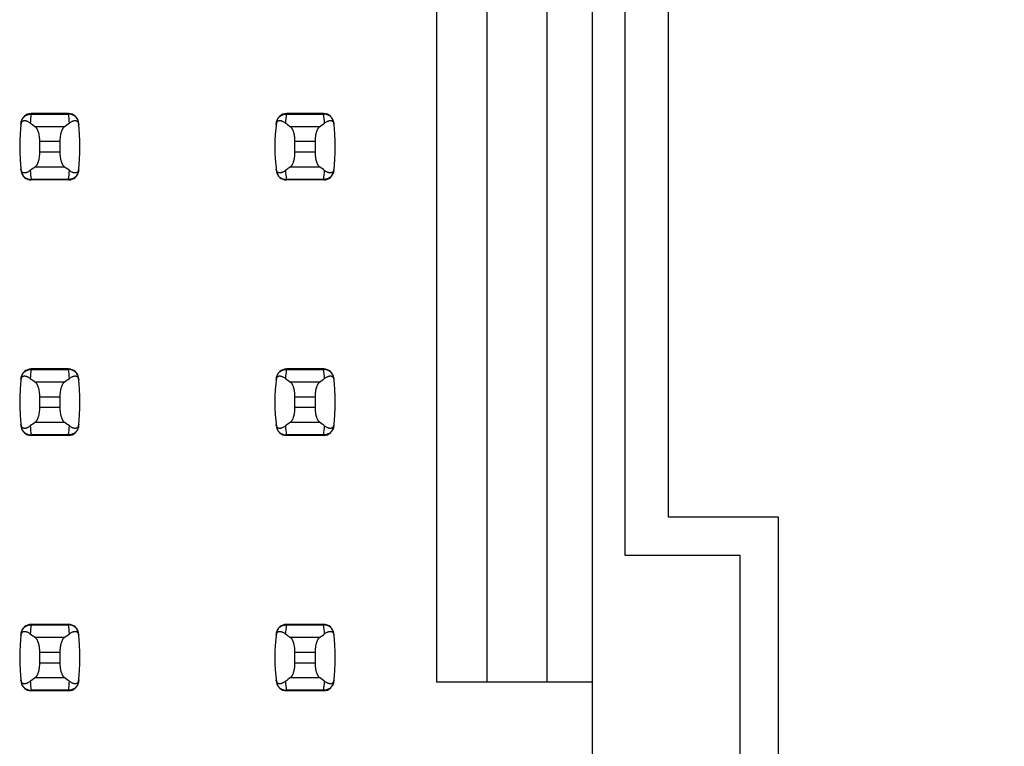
# Model space of a CAD drawing. Header units: inches. Extents: x 0 to 34, y 0 to 22.
# Tile 22 of 53: x 8.715 to 9.487, y 10.995 to 11.564. Entities that reach past the tile are written whole.
import ezdxf

# ---------------------------------------------------------------- set-up
doc = ezdxf.new("R2010")
doc.units = ezdxf.units.IN
doc.header["$LTSCALE"] = 1.87
doc.header["$MEASUREMENT"] = 0
doc.layers.get('0').update_dxf_attribs({"linetype": 'CONTINUOUS'})
doc.layers.add('DIMENSIONS', color=7, linetype='CONTINUOUS')
doc.styles.get("Standard").update_dxf_attribs({"font": 'txt', "width": 0.8})
doc.dimstyles.new('DIMSTYLE_1', dxfattribs={"dimtxt": 0.125, "dimasz": 0.18, "dimexe": 0.18, "dimexo": 0.0625, "dimgap": 0.09, "dimtad": 0, "dimtih": 1, "dimtoh": 1, "dimdec": 3, "dimlfac": 0.5, "dimzin": 4, "dimdsep": 46, "dimtxsty": 'STANDARD', "dimblk": '_FILLED', "dimblk1": '_FILLED', "dimblk2": '_FILLED', "dimcen": 0.09, "dimadec": 0, "dimazin": 0, "dimtp": 0.01, "dimtm": 0.01, "dimtfac": 1, "dimtdec": 3, "dimtofl": 0, "dimtmove": 0, "dimatfit": 3, "dimldrblk": '_FILLED', "dimfxl": 1, "dimtolj": 1, "dimtzin": 4, "dimarcsym": 0})

# ---------------------------------------------------------------- blocks, each defined once
blk = doc.blocks.new('*D11')
at = {"layer": 'DIMENSIONS', "color": 2, "linetype": 'CONTINUOUS'}
blk.add_line((9.29578, 16.38445), (10.38358, 16.38445), dxfattribs=at)
at = {"layer": 'DIMENSIONS', "color": 2, "linetype": 'CONTINUOUS', "insert": (10.44608, 16.44695), "char_height": 0.125, "width": 1.425, "attachment_point": 1, "line_spacing_factor": 0.9}
blk.add_mtext('4.820{\\Ftxt.shx;\\W1.000000;\\H0.125000; }[122.43]', dxfattribs=at)
blk = doc.blocks.new('_FILLED')
at = {"color": 0, "linetype": 'BYBLOCK'}
blk.add_solid([(0, 0), (-1, 0.1736), (-1, -0.1736)], dxfattribs=at)

msp = doc.modelspace()

# ---------------------------------------------------------------- linework, layer by layer
at = {"color": 7, "linetype": 'CONTINUOUS'}
for p, q in [((9.16431, 8.11957), (9.16431, 15.00934)), ((9.04226, 12.08335), (9.04226, 11.04556)), ((9.08163, 12.08335), (9.08163, 11.04556)), ((9.12887, 11.04556), (9.12887, 12.08335)), ((9.19008, 11.14445), (9.19008, 11.98445)), ((9.22408, 11.17445), (9.22408, 11.95445)), ((8.72446, 11.49044), (8.72444, 11.49003)), ((8.75376, 11.49044), (8.72446, 11.49044)), ((8.75377, 11.49003), (8.75376, 11.49044)), ((8.92446, 11.49044), (8.92444, 11.49003)), ((8.95376, 11.49044), (8.92446, 11.49044)), ((8.95377, 11.49003), (8.95376, 11.49044)), ((8.72444, 11.49003), (8.75377, 11.49003)), ((8.92444, 11.49003), (8.95377, 11.49003)), ((8.75047, 11.48012), (8.72775, 11.48012)), ((8.95047, 11.48012), (8.92775, 11.48012)), ((8.73123, 11.46019), (8.73123, 11.46872)), ((8.73123, 11.46872), (8.74698, 11.46872)), ((8.74698, 11.46872), (8.74698, 11.46019)), ((8.93123, 11.46872), (8.94698, 11.46872)), ((8.93123, 11.46019), (8.93123, 11.46872)), ((8.94698, 11.46872), (8.94698, 11.46019)), ((8.74698, 11.46019), (8.73123, 11.46019)), ((8.94698, 11.46019), (8.93123, 11.46019)), ((8.72775, 11.44878), (8.75047, 11.44878)), ((8.92775, 11.44878), (8.95047, 11.44878)), ((8.75377, 11.43887), (8.72444, 11.43887)), ((8.72444, 11.43887), (8.72446, 11.43847)), ((8.75376, 11.43847), (8.72446, 11.43847)), ((8.75376, 11.43847), (8.75377, 11.43887)), ((8.95377, 11.43887), (8.92444, 11.43887)), ((8.92444, 11.43887), (8.92446, 11.43847)), ((8.95376, 11.43847), (8.92446, 11.43847)), ((8.95376, 11.43847), (8.95377, 11.43887)), ((8.72446, 11.29044), (8.72444, 11.29003)), ((8.72444, 11.29003), (8.75377, 11.29003)), ((8.75376, 11.29044), (8.72446, 11.29044)), ((8.75377, 11.29003), (8.75376, 11.29044)), ((8.92446, 11.29044), (8.92444, 11.29003)), ((8.92444, 11.29003), (8.95377, 11.29003)), ((8.95376, 11.29044), (8.92446, 11.29044)), ((8.95377, 11.29003), (8.95376, 11.29044)), ((8.75047, 11.28012), (8.72775, 11.28012)), ((8.95047, 11.28012), (8.92775, 11.28012)), ((8.73123, 11.26019), (8.73123, 11.26872)), ((8.73123, 11.26872), (8.74698, 11.26872)), ((8.74698, 11.26872), (8.74698, 11.26019)), ((8.93123, 11.26872), (8.94698, 11.26872)), ((8.93123, 11.26019), (8.93123, 11.26872)), ((8.94698, 11.26872), (8.94698, 11.26019)), ((8.74698, 11.26019), (8.73123, 11.26019)), ((8.94698, 11.26019), (8.93123, 11.26019)), ((8.72775, 11.24878), (8.75047, 11.24878)), ((8.92775, 11.24878), (8.95047, 11.24878)), ((8.75377, 11.23887), (8.72444, 11.23887)), ((8.72444, 11.23887), (8.72446, 11.23847)), ((8.75376, 11.23847), (8.72446, 11.23847)), ((8.75376, 11.23847), (8.75377, 11.23887)), ((8.95377, 11.23887), (8.92444, 11.23887)), ((8.92444, 11.23887), (8.92446, 11.23847)), ((8.95376, 11.23847), (8.92446, 11.23847)), ((8.95376, 11.23847), (8.95377, 11.23887)), ((9.31008, 11.17445), (9.22408, 11.17445)), ((9.31008, 10.55445), (9.31008, 11.17445)), ((9.28008, 11.14445), (9.19008, 11.14445)), ((9.28008, 10.58445), (9.28008, 11.14445)), ((8.72446, 11.09044), (8.72444, 11.09003)), ((8.72444, 11.09003), (8.75377, 11.09003)), ((8.75376, 11.09044), (8.72446, 11.09044)), ((8.75377, 11.09003), (8.75376, 11.09044)), ((8.92446, 11.09044), (8.92444, 11.09003)), ((8.92444, 11.09003), (8.95377, 11.09003)), ((8.95376, 11.09044), (8.92446, 11.09044)), ((8.95377, 11.09003), (8.95376, 11.09044)), ((8.75047, 11.08012), (8.72775, 11.08012)), ((8.95047, 11.08012), (8.92775, 11.08012)), ((8.73123, 11.06872), (8.74698, 11.06872)), ((8.73123, 11.06019), (8.73123, 11.06872)), ((8.74698, 11.06872), (8.74698, 11.06019)), ((8.93123, 11.06872), (8.94698, 11.06872)), ((8.93123, 11.06019), (8.93123, 11.06872)), ((8.94698, 11.06872), (8.94698, 11.06019)), ((8.74698, 11.06019), (8.73123, 11.06019)), ((8.94698, 11.06019), (8.93123, 11.06019)), ((8.72775, 11.04878), (8.75047, 11.04878)), ((8.92775, 11.04878), (8.95047, 11.04878)), ((9.04226, 11.04556), (9.16431, 11.04556)), ((8.75377, 11.03887), (8.72444, 11.03887)), ((8.72444, 11.03887), (8.72446, 11.03847)), ((8.75376, 11.03847), (8.72446, 11.03847)), ((8.75376, 11.03847), (8.75377, 11.03887)), ((8.95377, 11.03887), (8.92444, 11.03887)), ((8.92444, 11.03887), (8.92446, 11.03847)), ((8.95376, 11.03847), (8.92446, 11.03847)), ((8.95376, 11.03847), (8.95377, 11.03887))]:
    msp.add_line(p, q, dxfattribs=at)
for centre, radius, start, end in [((8.72446, 11.48256), 0.00787, 90, 173.04714), ((8.75376, 11.48256), 0.00787, 6.95286, 90), ((8.92446, 11.48256), 0.00787, 90, 173.04714), ((8.95376, 11.48256), 0.00787, 6.95286, 90), ((8.87297, 11.46445), 0.15748, 173.04714, 186.95286), ((8.87297, 11.47206), 0.14961, 173.09895, 175.79453), ((8.60524, 11.47206), 0.14961, 4.20547, 6.90106), ((8.60525, 11.46445), 0.15748, 353.04714, 6.95286), ((9.07297, 11.46445), 0.15748, 173.04714, 186.95286), ((9.07297, 11.47206), 0.14961, 173.09895, 175.79453), ((8.80524, 11.47206), 0.14961, 4.20547, 6.90106), ((8.80525, 11.46445), 0.15748, 353.04714, 6.95286), ((8.72446, 11.44634), 0.00787, 186.95286, 270), ((8.87297, 11.45685), 0.14961, 184.20547, 186.90106), ((8.75376, 11.44634), 0.00787, 270, 353.04714), ((8.60524, 11.45685), 0.14961, 353.09895, 355.79453), ((8.92446, 11.44634), 0.00787, 186.95286, 270), ((9.07297, 11.45685), 0.14961, 184.20547, 186.90106), ((8.95376, 11.44634), 0.00787, 270, 353.04714), ((8.80524, 11.45685), 0.14961, 353.09895, 355.79453), ((8.72446, 11.28256), 0.00787, 90, 173.04714), ((8.87297, 11.27206), 0.14961, 173.09895, 175.79453), ((8.75376, 11.28256), 0.00787, 6.95286, 90), ((8.60524, 11.27206), 0.14961, 4.20547, 6.90106), ((8.92446, 11.28256), 0.00787, 90, 173.04714), ((9.07297, 11.27206), 0.14961, 173.09895, 175.79453), ((8.95376, 11.28256), 0.00787, 6.95286, 90), ((8.80524, 11.27206), 0.14961, 4.20547, 6.90106), ((8.87297, 11.26445), 0.15748, 173.04714, 186.95286), ((8.60525, 11.26445), 0.15748, 353.04714, 6.95286), ((9.07297, 11.26445), 0.15748, 173.04714, 186.95286), ((8.80525, 11.26445), 0.15748, 353.04714, 6.95286), ((8.72446, 11.24634), 0.00787, 186.95286, 270), ((8.87297, 11.25685), 0.14961, 184.20547, 186.90106), ((8.75376, 11.24634), 0.00787, 270, 353.04714), ((8.60524, 11.25685), 0.14961, 353.09895, 355.79453), ((8.92446, 11.24634), 0.00787, 186.95286, 270), ((9.07297, 11.25685), 0.14961, 184.20547, 186.90106), ((8.95376, 11.24634), 0.00787, 270, 353.04714), ((8.80524, 11.25685), 0.14961, 353.09895, 355.79453), ((8.72446, 11.08256), 0.00787, 90, 173.04714), ((8.87297, 11.07206), 0.14961, 173.09895, 175.79453), ((8.75376, 11.08256), 0.00787, 6.95286, 90), ((8.60524, 11.07206), 0.14961, 4.20547, 6.90106), ((8.92446, 11.08256), 0.00787, 90, 173.04714), ((9.07297, 11.07206), 0.14961, 173.09895, 175.79453), ((8.95376, 11.08256), 0.00787, 6.95286, 90), ((8.80524, 11.07206), 0.14961, 4.20547, 6.90106), ((8.87297, 11.06445), 0.15748, 173.04714, 186.95286), ((8.60525, 11.06445), 0.15748, 353.04714, 6.95286), ((9.07297, 11.06445), 0.15748, 173.04714, 186.95286), ((8.80525, 11.06445), 0.15748, 353.04714, 6.95286), ((8.72446, 11.04634), 0.00787, 186.95286, 270), ((8.87297, 11.05685), 0.14961, 184.20547, 186.90106), ((8.75376, 11.04634), 0.00787, 270, 353.04714), ((8.60524, 11.05685), 0.14961, 353.09895, 355.79453), ((8.92446, 11.04634), 0.00787, 186.95286, 270), ((9.07297, 11.05685), 0.14961, 184.20547, 186.90106), ((8.95376, 11.04634), 0.00787, 270, 353.04714), ((8.80524, 11.05685), 0.14961, 353.09895, 355.79453)]:
    msp.add_arc(centre, radius, start, end, dxfattribs=at)
for centre, start_param, end_param in [((9.09525, 11.51797), -2.804032, -2.774684), ((8.38297, 11.51797), -0.366909, -0.33756), ((9.29525, 11.51797), -2.804032, -2.774684), ((8.58297, 11.51797), -0.366909, -0.33756), ((9.09525, 11.41094), 2.774684, 2.804032), ((8.38297, 11.41094), 0.33756, 0.366909), ((9.29525, 11.41094), 2.774684, 2.804032), ((8.58297, 11.41094), 0.33756, 0.366909), ((9.09525, 11.31797), -2.804032, -2.774684), ((8.38297, 11.31797), -0.366909, -0.33756), ((9.29525, 11.31797), -2.804032, -2.774684), ((8.58297, 11.31797), -0.366909, -0.33756), ((9.09525, 11.21094), 2.774684, 2.804032), ((8.38297, 11.21094), 0.33756, 0.366909), ((9.29525, 11.21094), 2.774684, 2.804032), ((8.58297, 11.21094), 0.33756, 0.366909), ((9.09525, 11.11797), -2.804032, -2.774684), ((8.38297, 11.11797), -0.366909, -0.33756), ((9.29525, 11.11797), -2.804032, -2.774684), ((8.58297, 11.11797), -0.366909, -0.33756), ((9.09525, 11.01094), 2.774684, 2.804032), ((8.38297, 11.01094), 0.33756, 0.366909), ((9.29525, 11.01094), 2.774684, 2.804032), ((8.58297, 11.01094), 0.33756, 0.366909)]:
    msp.add_ellipse(centre, major_axis=(0.3937, 0), ratio=0.267949, start_param=start_param, end_param=end_param, dxfattribs=at)
for points, knots in [([(8.71646, 11.48193), (8.71648, 11.48215), (8.71655, 11.48257), (8.71674, 11.48324), (8.717, 11.48377), (8.7173, 11.48417), (8.71752, 11.48438), (8.71774, 11.48456), (8.71803, 11.48473), (8.71841, 11.48489), (8.71888, 11.48498), (8.71935, 11.48499), (8.71983, 11.48495), (8.72031, 11.48485), (8.72079, 11.48471), (8.72128, 11.48452), (8.72194, 11.48422), (8.72279, 11.48373), (8.72344, 11.48328), (8.72376, 11.48303)], [0, 0, 0, 0, 0.071006, 0.129799, 0.218638, 0.253906, 0.285388, 0.314234, 0.341262, 0.392021, 0.44087, 0.489522, 0.538946, 0.589704, 0.642132, 0.696441, 0.752768, 0.871825, 1, 1, 1, 1]), ([(8.71663, 11.48338), (8.71668, 11.48383), (8.71688, 11.48474), (8.71743, 11.48602), (8.7182, 11.48718), (8.71919, 11.48819), (8.72034, 11.489), (8.72163, 11.4896), (8.72302, 11.48996), (8.72397, 11.49004), (8.72444, 11.49003)], [0, 0, 0, 0, 0.123003, 0.246291, 0.370116, 0.494653, 0.619981, 0.746077, 0.872817, 1, 1, 1, 1]), ([(8.76159, 11.48338), (8.76153, 11.48383), (8.76134, 11.48474), (8.76079, 11.48602), (8.76001, 11.48718), (8.75903, 11.48819), (8.75787, 11.489), (8.75658, 11.4896), (8.7552, 11.48996), (8.75425, 11.49004), (8.75377, 11.49003)], [0, 0, 0, 0, 0.123003, 0.246291, 0.370116, 0.494653, 0.619981, 0.746077, 0.872817, 1, 1, 1, 1]), ([(8.75445, 11.48303), (8.75478, 11.48328), (8.75543, 11.48373), (8.75627, 11.48422), (8.75694, 11.48452), (8.75743, 11.48471), (8.75791, 11.48485), (8.75839, 11.48495), (8.75887, 11.48499), (8.75934, 11.48498), (8.7598, 11.48489), (8.76018, 11.48473), (8.76048, 11.48456), (8.7607, 11.48438), (8.76091, 11.48417), (8.76122, 11.48377), (8.76147, 11.48324), (8.76167, 11.48257), (8.76173, 11.48215), (8.76176, 11.48193)], [0, 0, 0, 0, 0.128175, 0.247232, 0.303559, 0.357868, 0.410296, 0.461054, 0.510478, 0.55913, 0.607979, 0.658738, 0.685766, 0.714612, 0.746094, 0.781362, 0.870201, 0.928994, 1, 1, 1, 1]), ([(8.91646, 11.48193), (8.91648, 11.48215), (8.91655, 11.48257), (8.91674, 11.48324), (8.917, 11.48377), (8.9173, 11.48417), (8.91752, 11.48438), (8.91774, 11.48456), (8.91803, 11.48473), (8.91841, 11.48489), (8.91888, 11.48498), (8.91935, 11.48499), (8.91983, 11.48495), (8.92031, 11.48485), (8.92079, 11.48471), (8.92128, 11.48452), (8.92194, 11.48422), (8.92279, 11.48373), (8.92344, 11.48328), (8.92376, 11.48303)], [0, 0, 0, 0, 0.071006, 0.129799, 0.218638, 0.253906, 0.285388, 0.314234, 0.341262, 0.392021, 0.44087, 0.489522, 0.538946, 0.589704, 0.642132, 0.696441, 0.752768, 0.871825, 1, 1, 1, 1]), ([(8.91663, 11.48338), (8.91668, 11.48383), (8.91688, 11.48474), (8.91743, 11.48602), (8.9182, 11.48718), (8.91919, 11.48819), (8.92034, 11.489), (8.92163, 11.4896), (8.92302, 11.48996), (8.92397, 11.49004), (8.92444, 11.49003)], [0, 0, 0, 0, 0.123003, 0.246291, 0.370116, 0.494653, 0.619981, 0.746077, 0.872817, 1, 1, 1, 1]), ([(8.96159, 11.48338), (8.96153, 11.48383), (8.96134, 11.48474), (8.96079, 11.48602), (8.96001, 11.48718), (8.95903, 11.48819), (8.95787, 11.489), (8.95658, 11.4896), (8.9552, 11.48996), (8.95425, 11.49004), (8.95377, 11.49003)], [0, 0, 0, 0, 0.123003, 0.246291, 0.370116, 0.494653, 0.619981, 0.746077, 0.872817, 1, 1, 1, 1]), ([(8.95445, 11.48303), (8.95478, 11.48328), (8.95543, 11.48373), (8.95627, 11.48422), (8.95694, 11.48452), (8.95743, 11.48471), (8.95791, 11.48485), (8.95839, 11.48495), (8.95887, 11.48499), (8.95934, 11.48498), (8.9598, 11.48489), (8.96018, 11.48473), (8.96048, 11.48456), (8.9607, 11.48438), (8.96091, 11.48417), (8.96122, 11.48377), (8.96147, 11.48324), (8.96167, 11.48257), (8.96173, 11.48215), (8.96176, 11.48193)], [0, 0, 0, 0, 0.128175, 0.247232, 0.303559, 0.357868, 0.410296, 0.461054, 0.510478, 0.55913, 0.607979, 0.658738, 0.685766, 0.714612, 0.746094, 0.781362, 0.870201, 0.928994, 1, 1, 1, 1]), ([(8.73123, 11.46872), (8.73123, 11.46938), (8.7312, 11.47036), (8.73109, 11.47166), (8.73093, 11.4729), (8.73072, 11.4741), (8.73044, 11.47523), (8.73021, 11.47601), (8.72996, 11.47674), (8.72969, 11.47742), (8.7294, 11.47803), (8.72909, 11.47859), (8.72878, 11.47907), (8.72845, 11.47949), (8.72811, 11.47984), (8.72787, 11.48004), (8.72775, 11.48012)], [0, 0, 0, 0, 0.161727, 0.24118, 0.31897, 0.467608, 0.537656, 0.604387, 0.667531, 0.726879, 0.782283, 0.833661, 0.881, 0.924368, 0.96394, 1, 1, 1, 1]), ([(8.75047, 11.48012), (8.75035, 11.48004), (8.75011, 11.47984), (8.74977, 11.47949), (8.74944, 11.47907), (8.74912, 11.47859), (8.74882, 11.47803), (8.74853, 11.47742), (8.74826, 11.47674), (8.74801, 11.47601), (8.74778, 11.47523), (8.7475, 11.4741), (8.74728, 11.4729), (8.74713, 11.47166), (8.74702, 11.47036), (8.74698, 11.46938), (8.74698, 11.46872)], [0, 0, 0, 0, 0.03606, 0.075632, 0.119, 0.166339, 0.217717, 0.273121, 0.332469, 0.395614, 0.462344, 0.532392, 0.68103, 0.75882, 0.838273, 1, 1, 1, 1]), ([(8.93123, 11.46872), (8.93123, 11.46938), (8.9312, 11.47036), (8.93109, 11.47166), (8.93093, 11.4729), (8.93072, 11.4741), (8.93044, 11.47523), (8.93021, 11.47601), (8.92996, 11.47674), (8.92969, 11.47742), (8.9294, 11.47803), (8.92909, 11.47859), (8.92878, 11.47907), (8.92845, 11.47949), (8.92811, 11.47984), (8.92787, 11.48004), (8.92775, 11.48012)], [0, 0, 0, 0, 0.161727, 0.24118, 0.31897, 0.467608, 0.537656, 0.604387, 0.667531, 0.726879, 0.782283, 0.833661, 0.881, 0.924368, 0.96394, 1, 1, 1, 1]), ([(8.95047, 11.48012), (8.95035, 11.48004), (8.95011, 11.47984), (8.94977, 11.47949), (8.94944, 11.47907), (8.94912, 11.47859), (8.94882, 11.47803), (8.94853, 11.47742), (8.94826, 11.47674), (8.94801, 11.47601), (8.94778, 11.47523), (8.9475, 11.4741), (8.94728, 11.4729), (8.94713, 11.47166), (8.94702, 11.47036), (8.94698, 11.46938), (8.94698, 11.46872)], [0, 0, 0, 0, 0.03606, 0.075632, 0.119, 0.166339, 0.217717, 0.273121, 0.332469, 0.395614, 0.462344, 0.532392, 0.68103, 0.75882, 0.838273, 1, 1, 1, 1]), ([(8.72775, 11.44878), (8.72787, 11.44887), (8.72811, 11.44906), (8.72845, 11.44941), (8.72878, 11.44983), (8.72909, 11.45032), (8.7294, 11.45087), (8.72969, 11.45149), (8.72996, 11.45216), (8.73021, 11.45289), (8.73044, 11.45368), (8.73072, 11.45481), (8.73093, 11.456), (8.73109, 11.45725), (8.7312, 11.45854), (8.73123, 11.45953), (8.73123, 11.46019)], [0, 0, 0, 0, 0.03606, 0.075632, 0.119, 0.166339, 0.217717, 0.273121, 0.332469, 0.395614, 0.462344, 0.532392, 0.68103, 0.75882, 0.838273, 1, 1, 1, 1]), ([(8.74698, 11.46019), (8.74698, 11.45953), (8.74702, 11.45854), (8.74713, 11.45725), (8.74728, 11.456), (8.7475, 11.45481), (8.74778, 11.45368), (8.74801, 11.45289), (8.74826, 11.45216), (8.74853, 11.45149), (8.74882, 11.45087), (8.74912, 11.45032), (8.74944, 11.44983), (8.74977, 11.44941), (8.75011, 11.44906), (8.75035, 11.44887), (8.75047, 11.44878)], [0, 0, 0, 0, 0.161727, 0.24118, 0.31897, 0.467608, 0.537656, 0.604387, 0.667531, 0.726879, 0.782283, 0.833661, 0.881, 0.924368, 0.96394, 1, 1, 1, 1]), ([(8.92775, 11.44878), (8.92787, 11.44887), (8.92811, 11.44906), (8.92845, 11.44941), (8.92878, 11.44983), (8.92909, 11.45032), (8.9294, 11.45087), (8.92969, 11.45149), (8.92996, 11.45216), (8.93021, 11.45289), (8.93044, 11.45368), (8.93072, 11.45481), (8.93093, 11.456), (8.93109, 11.45725), (8.9312, 11.45854), (8.93123, 11.45953), (8.93123, 11.46019)], [0, 0, 0, 0, 0.03606, 0.075632, 0.119, 0.166339, 0.217717, 0.273121, 0.332469, 0.395614, 0.462344, 0.532392, 0.68103, 0.75882, 0.838273, 1, 1, 1, 1]), ([(8.94698, 11.46019), (8.94698, 11.45953), (8.94702, 11.45854), (8.94713, 11.45725), (8.94728, 11.456), (8.9475, 11.45481), (8.94778, 11.45368), (8.94801, 11.45289), (8.94826, 11.45216), (8.94853, 11.45149), (8.94882, 11.45087), (8.94912, 11.45032), (8.94944, 11.44983), (8.94977, 11.44941), (8.95011, 11.44906), (8.95035, 11.44887), (8.95047, 11.44878)], [0, 0, 0, 0, 0.161727, 0.24118, 0.31897, 0.467608, 0.537656, 0.604387, 0.667531, 0.726879, 0.782283, 0.833661, 0.881, 0.924368, 0.96394, 1, 1, 1, 1]), ([(8.72376, 11.44588), (8.72344, 11.44563), (8.72279, 11.44517), (8.72194, 11.44469), (8.72128, 11.44438), (8.72079, 11.4442), (8.72031, 11.44405), (8.71983, 11.44396), (8.71935, 11.44391), (8.71888, 11.44393), (8.71841, 11.44402), (8.71803, 11.44417), (8.71774, 11.44435), (8.71752, 11.44452), (8.7173, 11.44474), (8.717, 11.44513), (8.71674, 11.44567), (8.71655, 11.44634), (8.71648, 11.44675), (8.71646, 11.44698)], [0, 0, 0, 0, 0.128175, 0.247232, 0.303559, 0.357868, 0.410296, 0.461054, 0.510478, 0.55913, 0.607979, 0.658738, 0.685766, 0.714612, 0.746094, 0.781362, 0.870201, 0.928994, 1, 1, 1, 1]), ([(8.71663, 11.44553), (8.71668, 11.44507), (8.71688, 11.44417), (8.71743, 11.44289), (8.7182, 11.44172), (8.71919, 11.44072), (8.72034, 11.4399), (8.72163, 11.43931), (8.72302, 11.43894), (8.72397, 11.43887), (8.72444, 11.43887)], [0, 0, 0, 0, 0.123003, 0.246291, 0.370116, 0.494653, 0.619981, 0.746077, 0.872817, 1, 1, 1, 1]), ([(8.76159, 11.44553), (8.76153, 11.44507), (8.76134, 11.44417), (8.76079, 11.44289), (8.76001, 11.44172), (8.75903, 11.44072), (8.75787, 11.4399), (8.75658, 11.43931), (8.7552, 11.43894), (8.75425, 11.43887), (8.75377, 11.43887)], [0, 0, 0, 0, 0.123003, 0.246291, 0.370116, 0.494653, 0.619981, 0.746077, 0.872817, 1, 1, 1, 1]), ([(8.76176, 11.44698), (8.76173, 11.44675), (8.76167, 11.44634), (8.76147, 11.44567), (8.76122, 11.44513), (8.76091, 11.44474), (8.7607, 11.44452), (8.76048, 11.44435), (8.76018, 11.44417), (8.7598, 11.44402), (8.75934, 11.44393), (8.75887, 11.44391), (8.75839, 11.44396), (8.75791, 11.44405), (8.75743, 11.4442), (8.75694, 11.44438), (8.75627, 11.44469), (8.75543, 11.44517), (8.75478, 11.44563), (8.75445, 11.44588)], [0, 0, 0, 0, 0.071006, 0.129799, 0.218638, 0.253906, 0.285389, 0.314234, 0.341262, 0.392021, 0.44087, 0.489522, 0.538946, 0.589704, 0.642132, 0.696441, 0.752768, 0.871825, 1, 1, 1, 1]), ([(8.92376, 11.44588), (8.92344, 11.44563), (8.92279, 11.44517), (8.92194, 11.44469), (8.92128, 11.44438), (8.92079, 11.4442), (8.92031, 11.44405), (8.91983, 11.44396), (8.91935, 11.44391), (8.91888, 11.44393), (8.91841, 11.44402), (8.91803, 11.44417), (8.91774, 11.44435), (8.91752, 11.44452), (8.9173, 11.44474), (8.917, 11.44513), (8.91674, 11.44567), (8.91655, 11.44634), (8.91648, 11.44675), (8.91646, 11.44698)], [0, 0, 0, 0, 0.128175, 0.247232, 0.303559, 0.357868, 0.410296, 0.461054, 0.510478, 0.55913, 0.607979, 0.658738, 0.685766, 0.714612, 0.746094, 0.781362, 0.870201, 0.928994, 1, 1, 1, 1]), ([(8.91663, 11.44553), (8.91668, 11.44507), (8.91688, 11.44417), (8.91743, 11.44289), (8.9182, 11.44172), (8.91919, 11.44072), (8.92034, 11.4399), (8.92163, 11.43931), (8.92302, 11.43894), (8.92397, 11.43887), (8.92444, 11.43887)], [0, 0, 0, 0, 0.123003, 0.246291, 0.370116, 0.494653, 0.619981, 0.746077, 0.872817, 1, 1, 1, 1]), ([(8.96159, 11.44553), (8.96153, 11.44507), (8.96134, 11.44417), (8.96079, 11.44289), (8.96001, 11.44172), (8.95903, 11.44072), (8.95787, 11.4399), (8.95658, 11.43931), (8.9552, 11.43894), (8.95425, 11.43887), (8.95377, 11.43887)], [0, 0, 0, 0, 0.123003, 0.246291, 0.370116, 0.494653, 0.619981, 0.746077, 0.872817, 1, 1, 1, 1]), ([(8.96176, 11.44698), (8.96173, 11.44675), (8.96167, 11.44634), (8.96147, 11.44567), (8.96122, 11.44513), (8.96091, 11.44474), (8.9607, 11.44452), (8.96048, 11.44435), (8.96018, 11.44417), (8.9598, 11.44402), (8.95934, 11.44393), (8.95887, 11.44391), (8.95839, 11.44396), (8.95791, 11.44405), (8.95743, 11.4442), (8.95694, 11.44438), (8.95627, 11.44469), (8.95543, 11.44517), (8.95478, 11.44563), (8.95445, 11.44588)], [0, 0, 0, 0, 0.071006, 0.129799, 0.218638, 0.253906, 0.285389, 0.314234, 0.341262, 0.392021, 0.44087, 0.489522, 0.538946, 0.589704, 0.642132, 0.696441, 0.752768, 0.871825, 1, 1, 1, 1]), ([(8.71663, 11.28338), (8.71668, 11.28383), (8.71688, 11.28474), (8.71743, 11.28602), (8.7182, 11.28718), (8.71919, 11.28819), (8.72034, 11.289), (8.72163, 11.2896), (8.72302, 11.28996), (8.72397, 11.29004), (8.72444, 11.29003)], [0, 0, 0, 0, 0.123003, 0.246291, 0.370116, 0.494653, 0.619981, 0.746077, 0.872817, 1, 1, 1, 1]), ([(8.76159, 11.28338), (8.76153, 11.28383), (8.76134, 11.28474), (8.76079, 11.28602), (8.76001, 11.28718), (8.75903, 11.28819), (8.75787, 11.289), (8.75658, 11.2896), (8.7552, 11.28996), (8.75425, 11.29004), (8.75377, 11.29003)], [0, 0, 0, 0, 0.123003, 0.246291, 0.370116, 0.494653, 0.619981, 0.746077, 0.872817, 1, 1, 1, 1]), ([(8.91663, 11.28338), (8.91668, 11.28383), (8.91688, 11.28474), (8.91743, 11.28602), (8.9182, 11.28718), (8.91919, 11.28819), (8.92034, 11.289), (8.92163, 11.2896), (8.92302, 11.28996), (8.92397, 11.29004), (8.92444, 11.29003)], [0, 0, 0, 0, 0.123003, 0.246291, 0.370116, 0.494653, 0.619981, 0.746077, 0.872817, 1, 1, 1, 1]), ([(8.96159, 11.28338), (8.96153, 11.28383), (8.96134, 11.28474), (8.96079, 11.28602), (8.96001, 11.28718), (8.95903, 11.28819), (8.95787, 11.289), (8.95658, 11.2896), (8.9552, 11.28996), (8.95425, 11.29004), (8.95377, 11.29003)], [0, 0, 0, 0, 0.123003, 0.246291, 0.370116, 0.494653, 0.619981, 0.746077, 0.872817, 1, 1, 1, 1]), ([(8.71646, 11.28193), (8.71648, 11.28215), (8.71655, 11.28257), (8.71674, 11.28324), (8.717, 11.28377), (8.7173, 11.28417), (8.71752, 11.28438), (8.71774, 11.28456), (8.71803, 11.28473), (8.71841, 11.28489), (8.71888, 11.28498), (8.71935, 11.28499), (8.71983, 11.28495), (8.72031, 11.28485), (8.72079, 11.28471), (8.72128, 11.28452), (8.72194, 11.28422), (8.72279, 11.28373), (8.72344, 11.28328), (8.72376, 11.28303)], [0, 0, 0, 0, 0.071006, 0.129799, 0.218638, 0.253906, 0.285388, 0.314234, 0.341262, 0.392021, 0.44087, 0.489522, 0.538946, 0.589704, 0.642132, 0.696441, 0.752768, 0.871825, 1, 1, 1, 1]), ([(8.75445, 11.28303), (8.75478, 11.28328), (8.75543, 11.28373), (8.75627, 11.28422), (8.75694, 11.28452), (8.75743, 11.28471), (8.75791, 11.28485), (8.75839, 11.28495), (8.75887, 11.28499), (8.75934, 11.28498), (8.7598, 11.28489), (8.76018, 11.28473), (8.76048, 11.28456), (8.7607, 11.28438), (8.76091, 11.28417), (8.76122, 11.28377), (8.76147, 11.28324), (8.76167, 11.28257), (8.76173, 11.28215), (8.76176, 11.28193)], [0, 0, 0, 0, 0.128175, 0.247232, 0.303559, 0.357868, 0.410296, 0.461054, 0.510478, 0.55913, 0.607979, 0.658738, 0.685766, 0.714612, 0.746094, 0.781362, 0.870201, 0.928994, 1, 1, 1, 1]), ([(8.91646, 11.28193), (8.91648, 11.28215), (8.91655, 11.28257), (8.91674, 11.28324), (8.917, 11.28377), (8.9173, 11.28417), (8.91752, 11.28438), (8.91774, 11.28456), (8.91803, 11.28473), (8.91841, 11.28489), (8.91888, 11.28498), (8.91935, 11.28499), (8.91983, 11.28495), (8.92031, 11.28485), (8.92079, 11.28471), (8.92128, 11.28452), (8.92194, 11.28422), (8.92279, 11.28373), (8.92344, 11.28328), (8.92376, 11.28303)], [0, 0, 0, 0, 0.071006, 0.129799, 0.218638, 0.253906, 0.285388, 0.314234, 0.341262, 0.392021, 0.44087, 0.489522, 0.538946, 0.589704, 0.642132, 0.696441, 0.752768, 0.871825, 1, 1, 1, 1]), ([(8.95445, 11.28303), (8.95478, 11.28328), (8.95543, 11.28373), (8.95627, 11.28422), (8.95694, 11.28452), (8.95743, 11.28471), (8.95791, 11.28485), (8.95839, 11.28495), (8.95887, 11.28499), (8.95934, 11.28498), (8.9598, 11.28489), (8.96018, 11.28473), (8.96048, 11.28456), (8.9607, 11.28438), (8.96091, 11.28417), (8.96122, 11.28377), (8.96147, 11.28324), (8.96167, 11.28257), (8.96173, 11.28215), (8.96176, 11.28193)], [0, 0, 0, 0, 0.128175, 0.247232, 0.303559, 0.357868, 0.410296, 0.461054, 0.510478, 0.55913, 0.607979, 0.658738, 0.685766, 0.714612, 0.746094, 0.781362, 0.870201, 0.928994, 1, 1, 1, 1]), ([(8.73123, 11.26872), (8.73123, 11.26938), (8.7312, 11.27036), (8.73109, 11.27166), (8.73093, 11.2729), (8.73072, 11.2741), (8.73044, 11.27523), (8.73021, 11.27601), (8.72996, 11.27674), (8.72969, 11.27742), (8.7294, 11.27803), (8.72909, 11.27859), (8.72878, 11.27907), (8.72845, 11.27949), (8.72811, 11.27984), (8.72787, 11.28004), (8.72775, 11.28012)], [0, 0, 0, 0, 0.161727, 0.24118, 0.31897, 0.467608, 0.537656, 0.604387, 0.667531, 0.726879, 0.782283, 0.833661, 0.881, 0.924368, 0.96394, 1, 1, 1, 1]), ([(8.75047, 11.28012), (8.75035, 11.28004), (8.75011, 11.27984), (8.74977, 11.27949), (8.74944, 11.27907), (8.74912, 11.27859), (8.74882, 11.27803), (8.74853, 11.27742), (8.74826, 11.27674), (8.74801, 11.27601), (8.74778, 11.27523), (8.7475, 11.2741), (8.74728, 11.2729), (8.74713, 11.27166), (8.74702, 11.27036), (8.74698, 11.26938), (8.74698, 11.26872)], [0, 0, 0, 0, 0.03606, 0.075632, 0.119, 0.166339, 0.217717, 0.273121, 0.332469, 0.395614, 0.462344, 0.532392, 0.68103, 0.75882, 0.838273, 1, 1, 1, 1]), ([(8.93123, 11.26872), (8.93123, 11.26938), (8.9312, 11.27036), (8.93109, 11.27166), (8.93093, 11.2729), (8.93072, 11.2741), (8.93044, 11.27523), (8.93021, 11.27601), (8.92996, 11.27674), (8.92969, 11.27742), (8.9294, 11.27803), (8.92909, 11.27859), (8.92878, 11.27907), (8.92845, 11.27949), (8.92811, 11.27984), (8.92787, 11.28004), (8.92775, 11.28012)], [0, 0, 0, 0, 0.161727, 0.24118, 0.31897, 0.467608, 0.537656, 0.604387, 0.667531, 0.726879, 0.782283, 0.833661, 0.881, 0.924368, 0.96394, 1, 1, 1, 1]), ([(8.95047, 11.28012), (8.95035, 11.28004), (8.95011, 11.27984), (8.94977, 11.27949), (8.94944, 11.27907), (8.94912, 11.27859), (8.94882, 11.27803), (8.94853, 11.27742), (8.94826, 11.27674), (8.94801, 11.27601), (8.94778, 11.27523), (8.9475, 11.2741), (8.94728, 11.2729), (8.94713, 11.27166), (8.94702, 11.27036), (8.94698, 11.26938), (8.94698, 11.26872)], [0, 0, 0, 0, 0.03606, 0.075632, 0.119, 0.166339, 0.217717, 0.273121, 0.332469, 0.395614, 0.462344, 0.532392, 0.68103, 0.75882, 0.838273, 1, 1, 1, 1]), ([(8.72775, 11.24878), (8.72787, 11.24887), (8.72811, 11.24906), (8.72845, 11.24941), (8.72878, 11.24983), (8.72909, 11.25032), (8.7294, 11.25087), (8.72969, 11.25149), (8.72996, 11.25216), (8.73021, 11.25289), (8.73044, 11.25368), (8.73072, 11.25481), (8.73093, 11.256), (8.73109, 11.25725), (8.7312, 11.25854), (8.73123, 11.25953), (8.73123, 11.26019)], [0, 0, 0, 0, 0.03606, 0.075632, 0.119, 0.166339, 0.217717, 0.273121, 0.332469, 0.395614, 0.462344, 0.532392, 0.68103, 0.75882, 0.838273, 1, 1, 1, 1]), ([(8.74698, 11.26019), (8.74698, 11.25953), (8.74702, 11.25854), (8.74713, 11.25725), (8.74728, 11.256), (8.7475, 11.25481), (8.74778, 11.25368), (8.74801, 11.25289), (8.74826, 11.25216), (8.74853, 11.25149), (8.74882, 11.25087), (8.74912, 11.25032), (8.74944, 11.24983), (8.74977, 11.24941), (8.75011, 11.24906), (8.75035, 11.24887), (8.75047, 11.24878)], [0, 0, 0, 0, 0.161727, 0.24118, 0.31897, 0.467608, 0.537656, 0.604387, 0.667531, 0.726879, 0.782283, 0.833661, 0.881, 0.924368, 0.96394, 1, 1, 1, 1]), ([(8.92775, 11.24878), (8.92787, 11.24887), (8.92811, 11.24906), (8.92845, 11.24941), (8.92878, 11.24983), (8.92909, 11.25032), (8.9294, 11.25087), (8.92969, 11.25149), (8.92996, 11.25216), (8.93021, 11.25289), (8.93044, 11.25368), (8.93072, 11.25481), (8.93093, 11.256), (8.93109, 11.25725), (8.9312, 11.25854), (8.93123, 11.25953), (8.93123, 11.26019)], [0, 0, 0, 0, 0.03606, 0.075632, 0.119, 0.166339, 0.217717, 0.273121, 0.332469, 0.395614, 0.462344, 0.532392, 0.68103, 0.75882, 0.838273, 1, 1, 1, 1]), ([(8.94698, 11.26019), (8.94698, 11.25953), (8.94702, 11.25854), (8.94713, 11.25725), (8.94728, 11.256), (8.9475, 11.25481), (8.94778, 11.25368), (8.94801, 11.25289), (8.94826, 11.25216), (8.94853, 11.25149), (8.94882, 11.25087), (8.94912, 11.25032), (8.94944, 11.24983), (8.94977, 11.24941), (8.95011, 11.24906), (8.95035, 11.24887), (8.95047, 11.24878)], [0, 0, 0, 0, 0.161727, 0.24118, 0.31897, 0.467608, 0.537656, 0.604387, 0.667531, 0.726879, 0.782283, 0.833661, 0.881, 0.924368, 0.96394, 1, 1, 1, 1]), ([(8.72376, 11.24588), (8.72344, 11.24563), (8.72279, 11.24517), (8.72194, 11.24469), (8.72128, 11.24438), (8.72079, 11.2442), (8.72031, 11.24405), (8.71983, 11.24396), (8.71935, 11.24391), (8.71888, 11.24393), (8.71841, 11.24402), (8.71803, 11.24417), (8.71774, 11.24435), (8.71752, 11.24452), (8.7173, 11.24474), (8.717, 11.24513), (8.71674, 11.24567), (8.71655, 11.24634), (8.71648, 11.24675), (8.71646, 11.24698)], [0, 0, 0, 0, 0.128175, 0.247232, 0.303559, 0.357868, 0.410296, 0.461054, 0.510478, 0.55913, 0.607979, 0.658738, 0.685766, 0.714612, 0.746094, 0.781362, 0.870201, 0.928994, 1, 1, 1, 1]), ([(8.71663, 11.24553), (8.71668, 11.24507), (8.71688, 11.24417), (8.71743, 11.24289), (8.7182, 11.24172), (8.71919, 11.24072), (8.72034, 11.2399), (8.72163, 11.23931), (8.72302, 11.23894), (8.72397, 11.23887), (8.72444, 11.23887)], [0, 0, 0, 0, 0.123003, 0.246291, 0.370116, 0.494653, 0.619981, 0.746077, 0.872817, 1, 1, 1, 1]), ([(8.76159, 11.24553), (8.76153, 11.24507), (8.76134, 11.24417), (8.76079, 11.24289), (8.76001, 11.24172), (8.75903, 11.24072), (8.75787, 11.2399), (8.75658, 11.23931), (8.7552, 11.23894), (8.75425, 11.23887), (8.75377, 11.23887)], [0, 0, 0, 0, 0.123003, 0.246291, 0.370116, 0.494653, 0.619981, 0.746077, 0.872817, 1, 1, 1, 1]), ([(8.76176, 11.24698), (8.76173, 11.24675), (8.76167, 11.24634), (8.76147, 11.24567), (8.76122, 11.24513), (8.76091, 11.24474), (8.7607, 11.24452), (8.76048, 11.24435), (8.76018, 11.24417), (8.7598, 11.24402), (8.75934, 11.24393), (8.75887, 11.24391), (8.75839, 11.24396), (8.75791, 11.24405), (8.75743, 11.2442), (8.75694, 11.24438), (8.75627, 11.24469), (8.75543, 11.24517), (8.75478, 11.24563), (8.75445, 11.24588)], [0, 0, 0, 0, 0.071006, 0.129799, 0.218638, 0.253906, 0.285389, 0.314234, 0.341262, 0.392021, 0.44087, 0.489522, 0.538946, 0.589704, 0.642132, 0.696441, 0.752768, 0.871825, 1, 1, 1, 1]), ([(8.92376, 11.24588), (8.92344, 11.24563), (8.92279, 11.24517), (8.92194, 11.24469), (8.92128, 11.24438), (8.92079, 11.2442), (8.92031, 11.24405), (8.91983, 11.24396), (8.91935, 11.24391), (8.91888, 11.24393), (8.91841, 11.24402), (8.91803, 11.24417), (8.91774, 11.24435), (8.91752, 11.24452), (8.9173, 11.24474), (8.917, 11.24513), (8.91674, 11.24567), (8.91655, 11.24634), (8.91648, 11.24675), (8.91646, 11.24698)], [0, 0, 0, 0, 0.128175, 0.247232, 0.303559, 0.357868, 0.410296, 0.461054, 0.510478, 0.55913, 0.607979, 0.658738, 0.685766, 0.714612, 0.746094, 0.781362, 0.870201, 0.928994, 1, 1, 1, 1]), ([(8.91663, 11.24553), (8.91668, 11.24507), (8.91688, 11.24417), (8.91743, 11.24289), (8.9182, 11.24172), (8.91919, 11.24072), (8.92034, 11.2399), (8.92163, 11.23931), (8.92302, 11.23894), (8.92397, 11.23887), (8.92444, 11.23887)], [0, 0, 0, 0, 0.123003, 0.246291, 0.370116, 0.494653, 0.619981, 0.746077, 0.872817, 1, 1, 1, 1]), ([(8.96159, 11.24553), (8.96153, 11.24507), (8.96134, 11.24417), (8.96079, 11.24289), (8.96001, 11.24172), (8.95903, 11.24072), (8.95787, 11.2399), (8.95658, 11.23931), (8.9552, 11.23894), (8.95425, 11.23887), (8.95377, 11.23887)], [0, 0, 0, 0, 0.123003, 0.246291, 0.370116, 0.494653, 0.619981, 0.746077, 0.872817, 1, 1, 1, 1]), ([(8.96176, 11.24698), (8.96173, 11.24675), (8.96167, 11.24634), (8.96147, 11.24567), (8.96122, 11.24513), (8.96091, 11.24474), (8.9607, 11.24452), (8.96048, 11.24435), (8.96018, 11.24417), (8.9598, 11.24402), (8.95934, 11.24393), (8.95887, 11.24391), (8.95839, 11.24396), (8.95791, 11.24405), (8.95743, 11.2442), (8.95694, 11.24438), (8.95627, 11.24469), (8.95543, 11.24517), (8.95478, 11.24563), (8.95445, 11.24588)], [0, 0, 0, 0, 0.071006, 0.129799, 0.218638, 0.253906, 0.285389, 0.314234, 0.341262, 0.392021, 0.44087, 0.489522, 0.538946, 0.589704, 0.642132, 0.696441, 0.752768, 0.871825, 1, 1, 1, 1]), ([(8.71663, 11.08338), (8.71668, 11.08383), (8.71688, 11.08474), (8.71743, 11.08602), (8.7182, 11.08718), (8.71919, 11.08819), (8.72034, 11.089), (8.72163, 11.0896), (8.72302, 11.08996), (8.72397, 11.09004), (8.72444, 11.09003)], [0, 0, 0, 0, 0.123003, 0.246291, 0.370116, 0.494653, 0.619981, 0.746077, 0.872817, 1, 1, 1, 1]), ([(8.76159, 11.08338), (8.76153, 11.08383), (8.76134, 11.08474), (8.76079, 11.08602), (8.76001, 11.08718), (8.75903, 11.08819), (8.75787, 11.089), (8.75658, 11.0896), (8.7552, 11.08996), (8.75425, 11.09004), (8.75377, 11.09003)], [0, 0, 0, 0, 0.123003, 0.246291, 0.370116, 0.494653, 0.619981, 0.746077, 0.872817, 1, 1, 1, 1]), ([(8.91663, 11.08338), (8.91668, 11.08383), (8.91688, 11.08474), (8.91743, 11.08602), (8.9182, 11.08718), (8.91919, 11.08819), (8.92034, 11.089), (8.92163, 11.0896), (8.92302, 11.08996), (8.92397, 11.09004), (8.92444, 11.09003)], [0, 0, 0, 0, 0.123003, 0.246291, 0.370116, 0.494653, 0.619981, 0.746077, 0.872817, 1, 1, 1, 1]), ([(8.96159, 11.08338), (8.96153, 11.08383), (8.96134, 11.08474), (8.96079, 11.08602), (8.96001, 11.08718), (8.95903, 11.08819), (8.95787, 11.089), (8.95658, 11.0896), (8.9552, 11.08996), (8.95425, 11.09004), (8.95377, 11.09003)], [0, 0, 0, 0, 0.123003, 0.246291, 0.370116, 0.494653, 0.619981, 0.746077, 0.872817, 1, 1, 1, 1]), ([(8.71646, 11.08193), (8.71648, 11.08215), (8.71655, 11.08257), (8.71674, 11.08324), (8.717, 11.08377), (8.7173, 11.08417), (8.71752, 11.08438), (8.71774, 11.08456), (8.71803, 11.08473), (8.71841, 11.08489), (8.71888, 11.08498), (8.71935, 11.08499), (8.71983, 11.08495), (8.72031, 11.08485), (8.72079, 11.08471), (8.72128, 11.08452), (8.72194, 11.08422), (8.72279, 11.08373), (8.72344, 11.08328), (8.72376, 11.08303)], [0, 0, 0, 0, 0.071006, 0.129799, 0.218638, 0.253906, 0.285388, 0.314234, 0.341262, 0.392021, 0.44087, 0.489522, 0.538946, 0.589704, 0.642132, 0.696441, 0.752768, 0.871825, 1, 1, 1, 1]), ([(8.75445, 11.08303), (8.75478, 11.08328), (8.75543, 11.08373), (8.75627, 11.08422), (8.75694, 11.08452), (8.75743, 11.08471), (8.75791, 11.08485), (8.75839, 11.08495), (8.75887, 11.08499), (8.75934, 11.08498), (8.7598, 11.08489), (8.76018, 11.08473), (8.76048, 11.08456), (8.7607, 11.08438), (8.76091, 11.08417), (8.76122, 11.08377), (8.76147, 11.08324), (8.76167, 11.08257), (8.76173, 11.08215), (8.76176, 11.08193)], [0, 0, 0, 0, 0.128175, 0.247232, 0.303559, 0.357868, 0.410296, 0.461054, 0.510478, 0.55913, 0.607979, 0.658738, 0.685766, 0.714612, 0.746094, 0.781362, 0.870201, 0.928994, 1, 1, 1, 1]), ([(8.91646, 11.08193), (8.91648, 11.08215), (8.91655, 11.08257), (8.91674, 11.08324), (8.917, 11.08377), (8.9173, 11.08417), (8.91752, 11.08438), (8.91774, 11.08456), (8.91803, 11.08473), (8.91841, 11.08489), (8.91888, 11.08498), (8.91935, 11.08499), (8.91983, 11.08495), (8.92031, 11.08485), (8.92079, 11.08471), (8.92128, 11.08452), (8.92194, 11.08422), (8.92279, 11.08373), (8.92344, 11.08328), (8.92376, 11.08303)], [0, 0, 0, 0, 0.071006, 0.129799, 0.218638, 0.253906, 0.285388, 0.314234, 0.341262, 0.392021, 0.44087, 0.489522, 0.538946, 0.589704, 0.642132, 0.696441, 0.752768, 0.871825, 1, 1, 1, 1]), ([(8.95445, 11.08303), (8.95478, 11.08328), (8.95543, 11.08373), (8.95627, 11.08422), (8.95694, 11.08452), (8.95743, 11.08471), (8.95791, 11.08485), (8.95839, 11.08495), (8.95887, 11.08499), (8.95934, 11.08498), (8.9598, 11.08489), (8.96018, 11.08473), (8.96048, 11.08456), (8.9607, 11.08438), (8.96091, 11.08417), (8.96122, 11.08377), (8.96147, 11.08324), (8.96167, 11.08257), (8.96173, 11.08215), (8.96176, 11.08193)], [0, 0, 0, 0, 0.128175, 0.247232, 0.303559, 0.357868, 0.410296, 0.461054, 0.510478, 0.55913, 0.607979, 0.658738, 0.685766, 0.714612, 0.746094, 0.781362, 0.870201, 0.928994, 1, 1, 1, 1]), ([(8.73123, 11.06872), (8.73123, 11.06938), (8.7312, 11.07036), (8.73109, 11.07166), (8.73093, 11.0729), (8.73072, 11.0741), (8.73044, 11.07523), (8.73021, 11.07601), (8.72996, 11.07674), (8.72969, 11.07742), (8.7294, 11.07803), (8.72909, 11.07859), (8.72878, 11.07907), (8.72845, 11.07949), (8.72811, 11.07984), (8.72787, 11.08004), (8.72775, 11.08012)], [0, 0, 0, 0, 0.161727, 0.24118, 0.31897, 0.467608, 0.537656, 0.604387, 0.667531, 0.726879, 0.782283, 0.833661, 0.881, 0.924368, 0.96394, 1, 1, 1, 1]), ([(8.75047, 11.08012), (8.75035, 11.08004), (8.75011, 11.07984), (8.74977, 11.07949), (8.74944, 11.07907), (8.74912, 11.07859), (8.74882, 11.07803), (8.74853, 11.07742), (8.74826, 11.07674), (8.74801, 11.07601), (8.74778, 11.07523), (8.7475, 11.0741), (8.74728, 11.0729), (8.74713, 11.07166), (8.74702, 11.07036), (8.74698, 11.06938), (8.74698, 11.06872)], [0, 0, 0, 0, 0.03606, 0.075632, 0.119, 0.166339, 0.217717, 0.273121, 0.332469, 0.395614, 0.462344, 0.532392, 0.68103, 0.75882, 0.838273, 1, 1, 1, 1]), ([(8.93123, 11.06872), (8.93123, 11.06938), (8.9312, 11.07036), (8.93109, 11.07166), (8.93093, 11.0729), (8.93072, 11.0741), (8.93044, 11.07523), (8.93021, 11.07601), (8.92996, 11.07674), (8.92969, 11.07742), (8.9294, 11.07803), (8.92909, 11.07859), (8.92878, 11.07907), (8.92845, 11.07949), (8.92811, 11.07984), (8.92787, 11.08004), (8.92775, 11.08012)], [0, 0, 0, 0, 0.161727, 0.24118, 0.31897, 0.467608, 0.537656, 0.604387, 0.667531, 0.726879, 0.782283, 0.833661, 0.881, 0.924368, 0.96394, 1, 1, 1, 1]), ([(8.95047, 11.08012), (8.95035, 11.08004), (8.95011, 11.07984), (8.94977, 11.07949), (8.94944, 11.07907), (8.94912, 11.07859), (8.94882, 11.07803), (8.94853, 11.07742), (8.94826, 11.07674), (8.94801, 11.07601), (8.94778, 11.07523), (8.9475, 11.0741), (8.94728, 11.0729), (8.94713, 11.07166), (8.94702, 11.07036), (8.94698, 11.06938), (8.94698, 11.06872)], [0, 0, 0, 0, 0.03606, 0.075632, 0.119, 0.166339, 0.217717, 0.273121, 0.332469, 0.395614, 0.462344, 0.532392, 0.68103, 0.75882, 0.838273, 1, 1, 1, 1]), ([(8.72775, 11.04878), (8.72787, 11.04887), (8.72811, 11.04906), (8.72845, 11.04941), (8.72878, 11.04983), (8.72909, 11.05032), (8.7294, 11.05087), (8.72969, 11.05149), (8.72996, 11.05216), (8.73021, 11.05289), (8.73044, 11.05368), (8.73072, 11.05481), (8.73093, 11.056), (8.73109, 11.05725), (8.7312, 11.05854), (8.73123, 11.05953), (8.73123, 11.06019)], [0, 0, 0, 0, 0.03606, 0.075632, 0.119, 0.166339, 0.217717, 0.273121, 0.332469, 0.395614, 0.462344, 0.532392, 0.68103, 0.75882, 0.838273, 1, 1, 1, 1]), ([(8.74698, 11.06019), (8.74698, 11.05953), (8.74702, 11.05854), (8.74713, 11.05725), (8.74728, 11.056), (8.7475, 11.05481), (8.74778, 11.05368), (8.74801, 11.05289), (8.74826, 11.05216), (8.74853, 11.05149), (8.74882, 11.05087), (8.74912, 11.05032), (8.74944, 11.04983), (8.74977, 11.04941), (8.75011, 11.04906), (8.75035, 11.04887), (8.75047, 11.04878)], [0, 0, 0, 0, 0.161727, 0.24118, 0.31897, 0.467608, 0.537656, 0.604387, 0.667531, 0.726879, 0.782283, 0.833661, 0.881, 0.924368, 0.96394, 1, 1, 1, 1]), ([(8.92775, 11.04878), (8.92787, 11.04887), (8.92811, 11.04906), (8.92845, 11.04941), (8.92878, 11.04983), (8.92909, 11.05032), (8.9294, 11.05087), (8.92969, 11.05149), (8.92996, 11.05216), (8.93021, 11.05289), (8.93044, 11.05368), (8.93072, 11.05481), (8.93093, 11.056), (8.93109, 11.05725), (8.9312, 11.05854), (8.93123, 11.05953), (8.93123, 11.06019)], [0, 0, 0, 0, 0.03606, 0.075632, 0.119, 0.166339, 0.217717, 0.273121, 0.332469, 0.395614, 0.462344, 0.532392, 0.68103, 0.75882, 0.838273, 1, 1, 1, 1]), ([(8.94698, 11.06019), (8.94698, 11.05953), (8.94702, 11.05854), (8.94713, 11.05725), (8.94728, 11.056), (8.9475, 11.05481), (8.94778, 11.05368), (8.94801, 11.05289), (8.94826, 11.05216), (8.94853, 11.05149), (8.94882, 11.05087), (8.94912, 11.05032), (8.94944, 11.04983), (8.94977, 11.04941), (8.95011, 11.04906), (8.95035, 11.04887), (8.95047, 11.04878)], [0, 0, 0, 0, 0.161727, 0.24118, 0.31897, 0.467608, 0.537656, 0.604387, 0.667531, 0.726879, 0.782283, 0.833661, 0.881, 0.924368, 0.96394, 1, 1, 1, 1]), ([(8.72376, 11.04588), (8.72344, 11.04563), (8.72279, 11.04517), (8.72194, 11.04469), (8.72128, 11.04438), (8.72079, 11.0442), (8.72031, 11.04405), (8.71983, 11.04396), (8.71935, 11.04391), (8.71888, 11.04393), (8.71841, 11.04402), (8.71803, 11.04417), (8.71774, 11.04435), (8.71752, 11.04452), (8.7173, 11.04474), (8.717, 11.04513), (8.71674, 11.04567), (8.71655, 11.04634), (8.71648, 11.04675), (8.71646, 11.04698)], [0, 0, 0, 0, 0.128175, 0.247232, 0.303559, 0.357868, 0.410296, 0.461054, 0.510478, 0.55913, 0.607979, 0.658738, 0.685766, 0.714612, 0.746094, 0.781362, 0.870201, 0.928994, 1, 1, 1, 1]), ([(8.71663, 11.04553), (8.71668, 11.04507), (8.71688, 11.04417), (8.71743, 11.04289), (8.7182, 11.04172), (8.71919, 11.04072), (8.72034, 11.0399), (8.72163, 11.03931), (8.72302, 11.03894), (8.72397, 11.03887), (8.72444, 11.03887)], [0, 0, 0, 0, 0.123003, 0.246291, 0.370116, 0.494653, 0.619981, 0.746077, 0.872817, 1, 1, 1, 1]), ([(8.76159, 11.04553), (8.76153, 11.04507), (8.76134, 11.04417), (8.76079, 11.04289), (8.76001, 11.04172), (8.75903, 11.04072), (8.75787, 11.0399), (8.75658, 11.03931), (8.7552, 11.03894), (8.75425, 11.03887), (8.75377, 11.03887)], [0, 0, 0, 0, 0.123003, 0.246291, 0.370116, 0.494653, 0.619981, 0.746077, 0.872817, 1, 1, 1, 1]), ([(8.76176, 11.04698), (8.76173, 11.04675), (8.76167, 11.04634), (8.76147, 11.04567), (8.76122, 11.04513), (8.76091, 11.04474), (8.7607, 11.04452), (8.76048, 11.04435), (8.76018, 11.04417), (8.7598, 11.04402), (8.75934, 11.04393), (8.75887, 11.04391), (8.75839, 11.04396), (8.75791, 11.04405), (8.75743, 11.0442), (8.75694, 11.04438), (8.75627, 11.04469), (8.75543, 11.04517), (8.75478, 11.04563), (8.75445, 11.04588)], [0, 0, 0, 0, 0.071006, 0.129799, 0.218638, 0.253906, 0.285389, 0.314234, 0.341262, 0.392021, 0.44087, 0.489522, 0.538946, 0.589704, 0.642132, 0.696441, 0.752768, 0.871825, 1, 1, 1, 1]), ([(8.92376, 11.04588), (8.92344, 11.04563), (8.92279, 11.04517), (8.92194, 11.04469), (8.92128, 11.04438), (8.92079, 11.0442), (8.92031, 11.04405), (8.91983, 11.04396), (8.91935, 11.04391), (8.91888, 11.04393), (8.91841, 11.04402), (8.91803, 11.04417), (8.91774, 11.04435), (8.91752, 11.04452), (8.9173, 11.04474), (8.917, 11.04513), (8.91674, 11.04567), (8.91655, 11.04634), (8.91648, 11.04675), (8.91646, 11.04698)], [0, 0, 0, 0, 0.128175, 0.247232, 0.303559, 0.357868, 0.410296, 0.461054, 0.510478, 0.55913, 0.607979, 0.658738, 0.685766, 0.714612, 0.746094, 0.781362, 0.870201, 0.928994, 1, 1, 1, 1]), ([(8.91663, 11.04553), (8.91668, 11.04507), (8.91688, 11.04417), (8.91743, 11.04289), (8.9182, 11.04172), (8.91919, 11.04072), (8.92034, 11.0399), (8.92163, 11.03931), (8.92302, 11.03894), (8.92397, 11.03887), (8.92444, 11.03887)], [0, 0, 0, 0, 0.123003, 0.246291, 0.370116, 0.494653, 0.619981, 0.746077, 0.872817, 1, 1, 1, 1]), ([(8.96159, 11.04553), (8.96153, 11.04507), (8.96134, 11.04417), (8.96079, 11.04289), (8.96001, 11.04172), (8.95903, 11.04072), (8.95787, 11.0399), (8.95658, 11.03931), (8.9552, 11.03894), (8.95425, 11.03887), (8.95377, 11.03887)], [0, 0, 0, 0, 0.123003, 0.246291, 0.370116, 0.494653, 0.619981, 0.746077, 0.872817, 1, 1, 1, 1]), ([(8.96176, 11.04698), (8.96173, 11.04675), (8.96167, 11.04634), (8.96147, 11.04567), (8.96122, 11.04513), (8.96091, 11.04474), (8.9607, 11.04452), (8.96048, 11.04435), (8.96018, 11.04417), (8.9598, 11.04402), (8.95934, 11.04393), (8.95887, 11.04391), (8.95839, 11.04396), (8.95791, 11.04405), (8.95743, 11.0442), (8.95694, 11.04438), (8.95627, 11.04469), (8.95543, 11.04517), (8.95478, 11.04563), (8.95445, 11.04588)], [0, 0, 0, 0, 0.071006, 0.129799, 0.218638, 0.253906, 0.285389, 0.314234, 0.341262, 0.392021, 0.44087, 0.489522, 0.538946, 0.589704, 0.642132, 0.696441, 0.752768, 0.871825, 1, 1, 1, 1])]:
    msp.add_open_spline(points, degree=3, knots=knots, dxfattribs=at)

# ---------------------------------------------------------------- dimensions: what is measured, and where the dimension line sits
at = {"layer": 'DIMENSIONS', "color": 2, "linetype": 'CONTINUOUS'}
dim = msp.add_ordinate_dim(feature_location=(9.29578, 16.38445), offset=(1.0878, 0), dtype=0, origin=(9.23328, 6.74445), dimstyle='DIMSTYLE_1', dxfattribs=at)
dim.commit()
dim.dimension.update_dxf_attribs({"geometry": '*D11', "text_midpoint": (11.15858, 16.38445)})

doc.saveas('drawing.dxf')
